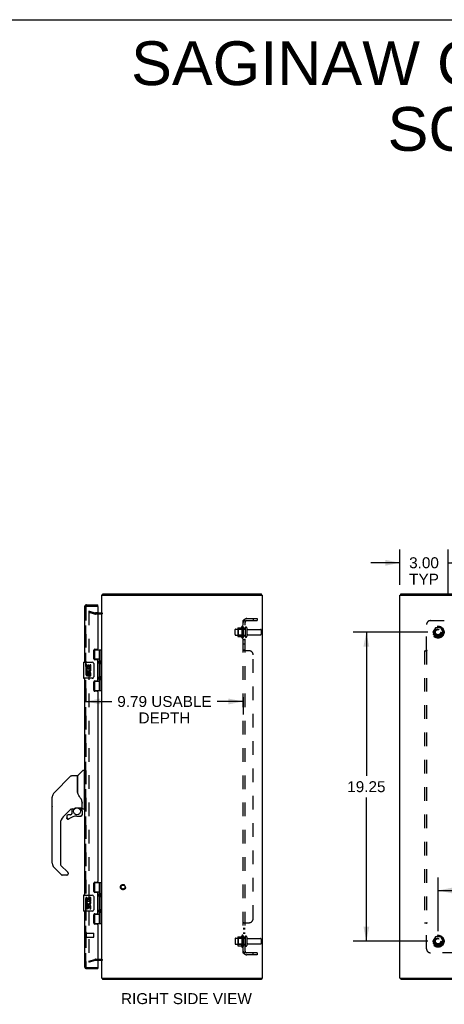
# Model space of a CAD drawing. Header units: inches. Extents: x 0 to 155, y 0 to 100.
# Tile 20 of 21: x 77 to 104, y 39 to 100. Entities that reach past the tile are written whole.
import ezdxf

# ---------------------------------------------------------------- set-up
doc = ezdxf.new("R2010")
doc.units = ezdxf.units.IN
doc.header["$LTSCALE"] = 8.5
doc.header["$MEASUREMENT"] = 0
doc.linetypes.add('HIDDEN', pattern=[0.2, 0.1, -0.1])
doc.layers.get('0').update_dxf_attribs({"linetype": 'CONTINUOUS'})
for name, color, linetype in [('DEFAULT_2', 8, 'HIDDEN'), ('DIMENSIONS', 7, 'CONTINUOUS'), ('DOOR_ASSEMBLY_LEFT', 7, 'CONTINUOUS'), ('DOOR_ASSEMBLY_RIGHT', 7, 'CONTINUOUS'), ('SUBPANEL', 7, 'CONTINUOUS')]:
    doc.layers.add(name, color=color, linetype=linetype)
doc.styles.get("Standard").update_dxf_attribs({"font": 'arial.ttf'})
doc.dimstyles.new('DIMSTYLE_1', dxfattribs={"dimtxt": 0.681818, "dimasz": 0.909091, "dimexe": 0.09, "dimexo": 0.07, "dimgap": 0.0375, "dimtad": 0, "dimtih": 1, "dimtoh": 1, "dimzin": 4, "dimdsep": 46, "dimtxsty": 'Standard', "dimblk": '_FILLED', "dimblk1": '_FILLED', "dimblk2": '_FILLED', "dimcen": 0.09, "dimadec": 3, "dimazin": 1, "dimtfac": 1, "dimtdec": 3, "dimtofl": 0, "dimtmove": 0, "dimatfit": 3, "dimldrblk": '_FILLED', "dimfxl": 0, "dimtolj": 1, "dimtzin": 4, "dimarcsym": 0})

# ---------------------------------------------------------------- blocks, each defined once
blk = doc.blocks.new('_FILLED')
at = {"color": 0, "linetype": 'ByBlock'}
blk.add_solid([(0, 0), (-1, 0.2), (-1, -0.2)], dxfattribs=at)
blk = doc.blocks.new('*D2')
at = {"layer": 'DIMENSIONS', "color": 2, "linetype": 'Continuous'}
for p, q in [((100.953, 64.799), (100.953, 67.001)), ((103.953, 64.124), (103.953, 67.001)), ((100.953, 66.183), (99.134, 66.183)), ((103.953, 66.183), (105.771, 66.183))]:
    blk.add_line(p, q, dxfattribs=at)
at = {"layer": 'DIMENSIONS', "color": 2, "linetype": 'Continuous', "xscale": 0.9090909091, "yscale": 0.9090909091, "zscale": 0.9090909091}
blk.add_blockref('_FILLED', (100.953, 66.183), dxfattribs=at)
at = {"layer": 'DIMENSIONS', "color": 2, "linetype": 'Continuous', "xscale": 0.9090909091, "yscale": 0.9090909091, "zscale": 0.9090909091, "rotation": 180}
blk.add_blockref('_FILLED', (103.953, 66.183), dxfattribs=at)
at = {"layer": 'DIMENSIONS', "color": 2, "linetype": 'Continuous', "insert": (102.453, 66.524), "char_height": 0.6818, "width": 1.85282, "attachment_point": 2, "line_spacing_factor": 0.9}
blk.add_mtext('3.00\\PTYP', dxfattribs=at)
blk = doc.blocks.new('*D4')
at = {"layer": 'DIMENSIONS', "color": 2, "linetype": 'Continuous'}
for p, q in [((102.691, 61.863), (98.044, 61.863)), ((98.862, 61.863), (98.862, 52.92)), ((98.862, 42.613), (98.862, 51.556)), ((102.691, 42.613), (98.044, 42.613))]:
    blk.add_line(p, q, dxfattribs=at)
at = {"layer": 'DIMENSIONS', "color": 2, "linetype": 'Continuous', "xscale": 0.9090909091, "yscale": 0.9090909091, "zscale": 0.9090909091}
for p, rotation in [((98.862, 61.863), 90), ((98.862, 42.613), 270)]:
    blk.add_blockref('_FILLED', p, dxfattribs=dict(at, rotation=rotation))
at = {"layer": 'DIMENSIONS', "color": 2, "linetype": 'Continuous', "insert": (98.862, 52.579), "char_height": 0.6818, "width": 2.38256, "attachment_point": 2, "line_spacing_factor": 0.9}
blk.add_mtext('19.25', dxfattribs=at)
blk = doc.blocks.new('*D5')
at = {"layer": 'DIMENSIONS', "color": 2, "linetype": 'Continuous'}
for p, q in [((103.328, 43.249), (103.328, 46.592)), ((146.578, 43.249), (146.578, 46.592)), ((103.328, 45.774), (123.42, 45.774)), ((146.578, 45.774), (126.485, 45.774))]:
    blk.add_line(p, q, dxfattribs=at)
at = {"layer": 'DIMENSIONS', "color": 2, "linetype": 'Continuous', "xscale": 0.9090909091, "yscale": 0.9090909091, "zscale": 0.9090909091, "rotation": 180}
blk.add_blockref('_FILLED', (103.328, 45.774), dxfattribs=at)
at = {"layer": 'DIMENSIONS', "color": 2, "linetype": 'Continuous', "xscale": 0.9090909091, "yscale": 0.9090909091, "zscale": 0.9090909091}
blk.add_blockref('_FILLED', (146.578, 45.774), dxfattribs=at)
at = {"layer": 'DIMENSIONS', "color": 2, "linetype": 'Continuous', "insert": (124.953, 46.115), "char_height": 0.6818, "width": 2.38256, "attachment_point": 2, "line_spacing_factor": 0.9}
blk.add_mtext('43.25', dxfattribs=at)
blk = doc.blocks.new('*D12')
at = {"layer": 'DIMENSIONS', "color": 2, "linetype": 'Continuous'}
for p, q in [((91.185, 57.814), (91.185, 56.726)), ((81.392, 57.544), (83.014, 57.544)), ((91.185, 57.544), (89.563, 57.544))]:
    blk.add_line(p, q, dxfattribs=at)
at = {"layer": 'DIMENSIONS', "color": 2, "linetype": 'Continuous', "xscale": 0.9090909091, "yscale": 0.9090909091, "zscale": 0.9090909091, "rotation": 180}
blk.add_blockref('_FILLED', (81.392, 57.544), dxfattribs=at)
at = {"layer": 'DIMENSIONS', "color": 2, "linetype": 'Continuous', "xscale": 0.9090909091, "yscale": 0.9090909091, "zscale": 0.9090909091}
blk.add_blockref('_FILLED', (91.185, 57.544), dxfattribs=at)
at = {"layer": 'DIMENSIONS', "color": 2, "linetype": 'Continuous', "insert": (86.289, 57.885), "char_height": 0.68182, "width": 5.86769, "attachment_point": 2, "line_spacing_factor": 0.9}
blk.add_mtext('9.79 USABLE\\PDEPTH', dxfattribs=at)

msp = doc.modelspace()

# ---------------------------------------------------------------- linework, layer by layer
at = {"color": 7, "linetype": 'Continuous'}
for p, q in [((0, 100), (154.545, 100)), ((82.448, 64.163), (82.448, 64.238)), ((92.322, 64.163), (92.322, 64.238)), ((101.016, 64.163), (101.016, 64.238)), ((82.423, 40.269), (82.448, 40.296)), ((82.448, 40.313), (82.448, 40.238)), ((92.322, 40.313), (92.322, 40.238)), ((101.016, 40.313), (101.016, 40.238))]:
    msp.add_line(p, q, dxfattribs=at)
at = {"color": 3, "linetype": 'Continuous'}
for p, q in [((82.385, 40.313), (82.385, 64.163)), ((82.385, 64.163), (92.385, 64.163)), ((82.448, 64.238), (92.322, 64.238)), ((92.385, 40.313), (92.385, 64.163)), ((100.953, 40.313), (100.953, 64.163)), ((100.953, 64.163), (148.953, 64.163)), ((101.016, 64.238), (148.89, 64.238)), ((82.142, 63.063), (82.343, 63.063)), ((82.343, 41.413), (82.142, 41.413)), ((82.385, 40.313), (92.385, 40.313)), ((92.322, 40.238), (82.448, 40.238)), ((100.953, 40.313), (148.953, 40.313)), ((148.89, 40.238), (101.016, 40.238))]:
    msp.add_line(p, q, dxfattribs=at)
for points in [[(82.423, 64.207), (82.425, 64.209), (82.426, 64.211), (82.428, 64.213), (82.43, 64.215), (82.431, 64.218), (82.432, 64.221), (82.434, 64.223), (82.435, 64.226), (82.436, 64.228), (82.438, 64.23), (82.439, 64.232), (82.44, 64.234), (82.442, 64.235), (82.443, 64.236), (82.445, 64.237), (82.446, 64.237), (82.447, 64.238), (82.448, 64.238)], [(82.423, 40.269), (82.425, 40.267), (82.426, 40.265), (82.428, 40.262), (82.43, 40.26), (82.431, 40.257), (82.432, 40.255), (82.434, 40.252), (82.435, 40.25), (82.436, 40.248), (82.438, 40.246), (82.439, 40.244), (82.44, 40.242), (82.442, 40.24), (82.443, 40.239), (82.445, 40.239), (82.446, 40.238), (82.447, 40.238), (82.448, 40.238)]]:
    msp.add_lwpolyline(points, dxfattribs=at)
for centre, radius, start, end in [((82.502, 64.121), 0.117, 132.55692, 158.9491), ((82.343, 63.105), 0.042, 270, 360), ((82.343, 41.371), 0.042, 0, 90), ((82.502, 40.355), 0.117, 201.0509, 227.44308)]:
    msp.add_arc(centre, radius, start, end, dxfattribs=at)
at = {"layer": 'DEFAULT_2', "color": 8, "linetype": 'HIDDEN'}
for p, q in [((81.592, 63.167), (81.573, 63.095)), ((81.592, 63.167), (81.978, 63.064)), ((81.573, 63.146), (81.573, 41.329)), ((81.959, 62.991), (81.573, 63.095)), ((82.343, 62.988), (81.983, 62.988)), ((82.142, 63.063), (81.985, 63.063)), ((90.685, 61.705), (90.685, 62.02)), ((90.715, 62.05), (91.31, 62.05)), ((90.849, 62.118), (90.849, 61.607)), ((90.869, 62.046), (90.849, 62.066)), ((90.86, 62.14), (91.087, 62.14)), ((90.869, 62.046), (90.869, 61.679)), ((91.165, 62.046), (90.869, 62.046)), ((91.115, 62.219), (91.115, 61.507)), ((91.165, 62.046), (91.185, 62.066)), ((91.165, 62.046), (91.165, 61.679)), ((91.185, 62.197), (91.185, 61.529)), ((91.31, 62.12), (91.31, 61.605)), ((91.42, 62.12), (91.42, 61.605)), ((91.483, 62.028), (92.28, 62.028)), ((92.31, 61.998), (92.31, 61.728)), ((103.164, 62.135), (103.01, 61.868)), ((103.482, 62.14), (103.173, 62.14)), ((103.645, 61.868), (103.491, 62.135)), ((90.715, 61.675), (91.31, 61.675)), ((90.869, 61.679), (90.849, 61.659)), ((90.86, 61.585), (91.087, 61.585)), ((91.165, 61.679), (90.869, 61.679)), ((91.165, 61.679), (91.185, 61.659)), ((91.483, 61.698), (92.28, 61.698)), ((103.01, 61.858), (103.164, 61.59)), ((103.482, 61.585), (103.173, 61.585)), ((103.491, 61.59), (103.645, 61.858)), ((91.115, 42.969), (91.115, 42.257)), ((91.185, 42.947), (91.185, 42.279)), ((90.685, 42.77), (90.685, 42.455)), ((90.715, 42.8), (91.31, 42.8)), ((90.715, 42.425), (91.31, 42.425)), ((90.849, 42.868), (90.849, 42.357)), ((90.869, 42.796), (90.849, 42.816)), ((90.869, 42.429), (90.849, 42.409)), ((90.86, 42.89), (91.087, 42.89)), ((90.86, 42.335), (91.087, 42.335)), ((91.165, 42.796), (90.869, 42.796)), ((90.869, 42.796), (90.869, 42.429)), ((91.165, 42.429), (90.869, 42.429)), ((91.165, 42.796), (91.185, 42.816)), ((91.165, 42.796), (91.165, 42.429)), ((91.165, 42.429), (91.185, 42.409)), ((91.31, 42.87), (91.31, 42.355)), ((91.42, 42.87), (91.42, 42.355)), ((91.483, 42.778), (92.28, 42.778)), ((91.483, 42.448), (92.28, 42.448)), ((92.31, 42.748), (92.31, 42.478)), ((103.164, 42.885), (103.01, 42.618)), ((103.01, 42.608), (103.164, 42.34)), ((103.482, 42.89), (103.173, 42.89)), ((103.482, 42.335), (103.173, 42.335)), ((103.645, 42.618), (103.491, 42.885)), ((103.491, 42.34), (103.645, 42.608)), ((81.573, 41.381), (81.959, 41.484)), ((81.573, 41.381), (81.592, 41.308)), ((81.573, 41.329), (81.573, 41.327)), ((81.978, 41.412), (81.592, 41.308)), ((81.983, 41.488), (82.343, 41.488)), ((82.142, 41.413), (81.985, 41.413)), ((82.448, 40.296), (82.474, 40.324))]:
    msp.add_line(p, q, dxfattribs=at)
for points in [[(81.587, 63.161), (81.586, 63.161), (81.584, 63.161), (81.583, 63.161), (81.581, 63.16), (81.58, 63.159), (81.578, 63.158), (81.577, 63.157), (81.576, 63.156), (81.575, 63.155), (81.574, 63.153), (81.573, 63.151), (81.573, 63.15), (81.573, 63.148), (81.573, 63.146)], [(81.591, 63.161), (81.589, 63.161), (81.587, 63.161), (81.587, 63.161)], [(81.573, 41.327), (81.573, 41.326), (81.573, 41.324), (81.574, 41.322), (81.575, 41.321)], [(81.587, 41.314), (81.586, 41.314), (81.584, 41.314), (81.583, 41.315), (81.581, 41.315), (81.58, 41.316), (81.578, 41.317), (81.577, 41.318), (81.576, 41.32), (81.575, 41.321)], [(81.591, 41.314), (81.589, 41.314), (81.587, 41.314), (81.587, 41.314)]]:
    msp.add_lwpolyline(points, dxfattribs=at)
for centre, radius in [((103.328, 61.863), 0.372), ((103.328, 61.863), 0.356), ((103.328, 61.863), 0.312), ((103.328, 61.863), 0.204), ((103.328, 61.863), 0.188), ((103.328, 61.863), 0.183), ((103.328, 61.863), 0.165), ((83.71, 45.988), 0.164), ((83.71, 45.988), 0.124), ((103.328, 42.613), 0.372), ((103.328, 42.613), 0.356), ((103.328, 42.613), 0.312), ((103.328, 42.613), 0.204), ((103.328, 42.613), 0.188), ((103.328, 42.613), 0.183), ((103.328, 42.613), 0.165)]:
    msp.add_circle(centre, radius, dxfattribs=at)
for centre, radius, start, end in [((81.985, 63.088), 0.1, 255, 270), ((81.985, 63.088), 0.025, 255, 270), ((82.343, 63.105), 0.117, 270, 326.90018), ((90.715, 62.02), 0.03, 90, 180), ((90.99, 62.118), 0.141, 174.79195, 180), ((90.86, 62.13), 0.01, 90, 174.80617), ((91.069, 62.15), 0.01, 270, 336.03207), ((91.715, 61.863), 0.698, 149.33687, 156.03207), ((91.147, 62.197), 0.0384, 0, 145.55034), ((91.365, 62.12), 0.055, 0, 180), ((91.483, 62.09), 0.0625, 180, 270), ((92.28, 61.998), 0.03, 0, 90), ((103.173, 62.13), 0.01, 90.01235, 149.98915), ((103.482, 62.13), 0.01, 30.01204, 89.98872), ((90.715, 61.705), 0.03, 180, 270), ((90.99, 61.607), 0.141, 180, 185.20805), ((90.86, 61.595), 0.01, 185.19383, 270), ((91.069, 61.575), 0.01, 23.96793, 90), ((91.715, 61.863), 0.698, 203.96793, 210.66313), ((91.147, 61.529), 0.0384, 214.44966, 360), ((91.365, 61.605), 0.055, 180, 360), ((91.483, 61.635), 0.0625, 90, 180), ((92.28, 61.728), 0.03, 270, 360), ((103.019, 61.863), 0.01, 150.01268, 209.98829), ((103.173, 61.595), 0.01, 210.01204, 269.98872), ((103.482, 61.595), 0.01, 270.01235, 329.98915), ((103.636, 61.863), 0.01, 330.01268, 29.98829), ((91.715, 42.613), 0.698, 149.33687, 156.03207), ((91.147, 42.947), 0.0384, 0, 145.55034), ((91.365, 42.87), 0.055, 0, 180), ((90.715, 42.77), 0.03, 90, 180), ((90.715, 42.455), 0.03, 180, 270), ((90.99, 42.868), 0.141, 174.79195, 180), ((90.99, 42.357), 0.141, 180, 185.20805), ((90.86, 42.88), 0.01, 90, 174.80617), ((90.86, 42.345), 0.01, 185.19383, 270), ((91.069, 42.9), 0.01, 270, 336.03207), ((91.069, 42.325), 0.01, 23.96793, 90), ((91.715, 42.613), 0.698, 203.96793, 210.66313), ((91.365, 42.355), 0.055, 180, 360), ((91.483, 42.84), 0.0625, 180, 270), ((91.483, 42.385), 0.0625, 90, 180), ((92.28, 42.748), 0.03, 0, 90), ((92.28, 42.478), 0.03, 270, 360), ((103.019, 42.613), 0.01, 150.01268, 209.98829), ((103.173, 42.88), 0.01, 90.01235, 149.98915), ((103.173, 42.345), 0.01, 210.01204, 269.98872), ((103.482, 42.88), 0.01, 30.01204, 89.98872), ((103.482, 42.345), 0.01, 270.01235, 329.98915), ((103.636, 42.613), 0.01, 330.01268, 29.98829), ((91.147, 42.279), 0.0384, 214.44966, 360), ((81.985, 41.388), 0.1, 90, 105), ((81.985, 41.388), 0.025, 90, 105), ((82.343, 41.371), 0.117, 33.09982, 90)]:
    msp.add_arc(centre, radius, start, end, dxfattribs=at)
at = {"layer": 'DOOR_ASSEMBLY_LEFT', "color": 8, "linetype": 'HIDDEN'}
for p, q in [((81.392, 41.03), (81.392, 63.446)), ((81.434, 63.488), (82.122, 63.488)), ((81.434, 40.988), (82.122, 40.988))]:
    msp.add_line(p, q, dxfattribs=at)
for centre, start, end in [((81.434, 63.446), 90, 180), ((81.434, 41.03), 180, 270)]:
    msp.add_arc(centre, 0.042, start, end, dxfattribs=at)
at = {"layer": 'DOOR_ASSEMBLY_RIGHT', "color": 3, "linetype": 'Continuous'}
for p, q in [((81.317, 63.446), (81.317, 59.988)), ((81.434, 63.563), (82.142, 63.563)), ((82.142, 63.468), (82.142, 60.829)), ((81.892, 60.208), (81.892, 60.735)), ((81.955, 60.798), (82.111, 60.798)), ((82.111, 60.145), (81.955, 60.145)), ((82.142, 58.861), (82.142, 60.114)), ((81.317, 58.988), (81.317, 45.488)), ((81.892, 58.24), (81.892, 58.767)), ((81.955, 58.83), (82.111, 58.83)), ((82.111, 58.177), (81.955, 58.177)), ((82.142, 58.146), (82.142, 46.329)), ((81.892, 45.708), (81.892, 46.235)), ((81.955, 46.298), (82.111, 46.298)), ((82.111, 45.645), (81.955, 45.645)), ((82.142, 44.361), (82.142, 45.614)), ((81.317, 44.488), (81.317, 41.03)), ((81.892, 43.74), (81.892, 44.267)), ((81.955, 44.33), (82.111, 44.33)), ((82.111, 43.677), (81.955, 43.677)), ((82.142, 43.646), (82.142, 41.008)), ((81.434, 40.913), (82.142, 40.913))]:
    msp.add_line(p, q, dxfattribs=at)
at = {"layer": 'DOOR_ASSEMBLY_RIGHT', "color": 8, "linetype": 'HIDDEN'}
for p, q in [((81.392, 63.446), (81.392, 41.03)), ((81.434, 63.488), (82.122, 63.488)), ((81.435, 42.846), (81.435, 43.13)), ((81.435, 43.112), (81.882, 43.112)), ((81.892, 42.874), (81.892, 43.102)), ((81.435, 42.864), (81.882, 42.864)), ((81.434, 40.988), (82.122, 40.988))]:
    msp.add_line(p, q, dxfattribs=at)
at = {"layer": 'DOOR_ASSEMBLY_RIGHT', "color": 7, "linetype": 'Continuous'}
for p, q in [((82.142, 63.488), (82.122, 63.488)), ((82.142, 63.488), (82.142, 63.563)), ((81.901, 60.767), (82.385, 60.767)), ((81.927, 60.767), (81.927, 60.177)), ((82.247, 60.08), (82.247, 60.767)), ((82.346, 58.208), (82.346, 60.767)), ((82.247, 60.177), (81.901, 60.177)), ((81.907, 60.168), (81.958, 60.168)), ((81.958, 60.145), (81.958, 60.168)), ((81.257, 59.973), (81.257, 59.003)), ((81.272, 59.988), (81.782, 59.988)), ((81.395, 59.834), (81.395, 59.603)), ((81.455, 59.834), (81.395, 59.834)), ((81.395, 59.603), (81.654, 59.603)), ((81.395, 59.556), (81.395, 59.503)), ((81.463, 59.567), (81.405, 59.592)), ((81.455, 59.834), (81.455, 59.666)), ((81.518, 59.666), (81.455, 59.666)), ((81.518, 59.802), (81.518, 59.666)), ((81.579, 59.802), (81.518, 59.802)), ((81.579, 59.666), (81.579, 59.802)), ((81.644, 59.666), (81.579, 59.666)), ((81.654, 59.603), (81.627, 59.584)), ((81.644, 59.834), (81.644, 59.666)), ((81.707, 59.834), (81.644, 59.834)), ((81.689, 59.603), (81.707, 59.603)), ((81.707, 59.603), (81.707, 59.834)), ((81.882, 59.888), (81.882, 59.088)), ((82.231, 60.05), (82.231, 59.98)), ((82.231, 59.98), (82.231, 59.91)), ((82.247, 59.096), (82.247, 59.88)), ((81.782, 58.988), (81.272, 58.988)), ((81.395, 59.373), (81.395, 59.216)), ((81.455, 59.373), (81.395, 59.373)), ((81.455, 59.373), (81.455, 59.236)), ((81.518, 59.278), (81.518, 59.236)), ((81.579, 59.216), (81.579, 59.285)), ((81.644, 59.278), (81.644, 59.142)), ((81.644, 59.142), (81.707, 59.142)), ((81.707, 59.142), (81.707, 59.278)), ((82.231, 59.066), (82.231, 58.996)), ((82.231, 58.996), (82.231, 58.926)), ((82.247, 58.208), (82.247, 58.896)), ((81.901, 58.799), (82.247, 58.799)), ((81.958, 58.808), (81.907, 58.808)), ((81.927, 58.799), (81.927, 58.208)), ((81.958, 58.808), (81.958, 58.83)), ((82.385, 58.208), (81.901, 58.208)), ((80.46, 52.904), (79.417, 51.861)), ((80.515, 52.927), (80.868, 52.927)), ((80.876, 51.875), (80.876, 52.919)), ((80.884, 51.863), (80.884, 52.914)), ((80.893, 52.935), (81.188, 53.23)), ((81.27, 53.242), (81.215, 53.242)), ((81.278, 53.234), (81.278, 50.868)), ((81.278, 53.183), (81.317, 53.183)), ((79.416, 51.86), (79.722, 52.166)), ((79.722, 52.166), (79.722, 52.166)), ((79.294, 51), (79.294, 51.586)), ((79.301, 47.48), (79.301, 51.583)), ((79.35, 51.771), (79.35, 51.771)), ((80.896, 51.83), (80.877, 51.883)), ((80.833, 50.931), (80.837, 50.931)), ((80.837, 50.931), (81.132, 50.931)), ((81.033, 50.931), (81.098, 50.866)), ((81.152, 51.306), (81.151, 51.33)), ((81.152, 51.306), (81.152, 50.951)), ((81.152, 51.261), (81.152, 51.26)), ((81.16, 51.306), (81.16, 51.308)), ((81.16, 51.303), (81.16, 51.306)), ((81.16, 51.3), (81.16, 51.303)), ((81.16, 50.899), (81.16, 51.3)), ((81.278, 50.919), (81.317, 50.919)), ((80.481, 50.859), (79.986, 50.363)), ((80.211, 50.41), (80.211, 50.291)), ((80.222, 50.291), (80.213, 50.291)), ((80.442, 50.489), (80.29, 50.489)), ((80.522, 50.564), (80.451, 50.493)), ((80.526, 50.856), (80.526, 50.573)), ((80.564, 50.86), (80.64, 50.86)), ((80.841, 50.41), (81.077, 50.41)), ((81.093, 50.861), (81.09, 50.858)), ((81.145, 50.727), (81.154, 50.727)), ((81.154, 50.489), (81.145, 50.489)), ((81.156, 50.727), (81.156, 50.489)), ((81.199, 50.86), (81.27, 50.86)), ((79.813, 49.946), (79.813, 47.394)), ((79.836, 47.338), (80.268, 46.907)), ((79.869, 46.749), (79.417, 47.201)), ((80.207, 46.726), (79.925, 46.726)), ((80.286, 46.865), (80.286, 46.805)), ((81.901, 46.267), (82.385, 46.267)), ((81.927, 46.267), (81.927, 45.677)), ((82.247, 45.58), (82.247, 46.267)), ((82.346, 43.708), (82.346, 46.267)), ((81.257, 45.473), (81.257, 44.503)), ((81.272, 45.488), (81.782, 45.488)), ((81.882, 45.388), (81.882, 44.588)), ((82.247, 45.677), (81.901, 45.677)), ((81.907, 45.668), (81.958, 45.668)), ((81.958, 45.645), (81.958, 45.668)), ((82.231, 45.55), (82.231, 45.48)), ((82.231, 45.48), (82.231, 45.41)), ((82.247, 44.596), (82.247, 45.38)), ((81.455, 45.334), (81.395, 45.334)), ((81.395, 45.334), (81.395, 45.103)), ((81.395, 45.103), (81.654, 45.103)), ((81.395, 45.056), (81.395, 45.003)), ((81.455, 44.873), (81.395, 44.873)), ((81.395, 44.873), (81.395, 44.716)), ((81.463, 45.067), (81.405, 45.092)), ((81.455, 45.334), (81.455, 45.166)), ((81.518, 45.166), (81.455, 45.166)), ((81.455, 44.873), (81.455, 44.736)), ((81.579, 45.302), (81.518, 45.302)), ((81.518, 45.302), (81.518, 45.166)), ((81.518, 44.778), (81.518, 44.736)), ((81.579, 45.166), (81.579, 45.302)), ((81.644, 45.166), (81.579, 45.166)), ((81.579, 44.716), (81.579, 44.785)), ((81.654, 45.103), (81.627, 45.084)), ((81.707, 45.334), (81.644, 45.334)), ((81.644, 45.334), (81.644, 45.166)), ((81.644, 44.778), (81.644, 44.642)), ((81.689, 45.103), (81.707, 45.103)), ((81.707, 45.103), (81.707, 45.334)), ((81.707, 44.642), (81.707, 44.778)), ((81.782, 44.488), (81.272, 44.488)), ((81.644, 44.642), (81.707, 44.642)), ((81.901, 44.299), (82.247, 44.299)), ((81.958, 44.308), (81.907, 44.308)), ((81.927, 44.299), (81.927, 43.708)), ((81.958, 44.308), (81.958, 44.33)), ((82.231, 44.566), (82.231, 44.496)), ((82.231, 44.496), (82.231, 44.426)), ((82.247, 43.708), (82.247, 44.396)), ((82.385, 43.708), (81.901, 43.708)), ((82.122, 40.988), (82.142, 40.988)), ((82.142, 40.988), (82.142, 40.913))]:
    msp.add_line(p, q, dxfattribs=at)
for points in [[(82.247, 59.836), (82.246, 59.844), (82.244, 59.854), (82.241, 59.864), (82.237, 59.875), (82.233, 59.887), (82.228, 59.899), (82.223, 59.91), (82.219, 59.922), (82.214, 59.934), (82.21, 59.945), (82.207, 59.957), (82.206, 59.968), (82.205, 59.98), (82.206, 59.991), (82.207, 60.003), (82.21, 60.014), (82.214, 60.026), (82.219, 60.037), (82.223, 60.049), (82.228, 60.061), (82.233, 60.072), (82.237, 60.084), (82.241, 60.095), (82.244, 60.106), (82.246, 60.115), (82.247, 60.124)], [(81.875, 59.924), (81.877, 59.918), (81.879, 59.912), (81.88, 59.906), (81.881, 59.9), (81.882, 59.894), (81.882, 59.888)], [(81.882, 59.088), (81.882, 59.081), (81.881, 59.075), (81.88, 59.069), (81.879, 59.063), (81.877, 59.057), (81.875, 59.052)], [(82.247, 58.852), (82.246, 58.86), (82.244, 58.87), (82.241, 58.88), (82.237, 58.891), (82.233, 58.903), (82.228, 58.915), (82.223, 58.926), (82.219, 58.938), (82.214, 58.95), (82.21, 58.961), (82.207, 58.973), (82.206, 58.984), (82.205, 58.996), (82.206, 59.007), (82.207, 59.019), (82.21, 59.03), (82.214, 59.042), (82.219, 59.053), (82.223, 59.065), (82.228, 59.077), (82.233, 59.088), (82.237, 59.1), (82.241, 59.111), (82.244, 59.122), (82.246, 59.131), (82.247, 59.14)], [(80.46, 52.904), (80.467, 52.91), (80.476, 52.916), (80.485, 52.921), (80.495, 52.924), (80.505, 52.926), (80.515, 52.927)], [(79.416, 51.86), (79.395, 51.838), (79.37, 51.804), (79.348, 51.768), (79.33, 51.73), (79.317, 51.69), (79.309, 51.66)], [(79.328, 51.723), (79.316, 51.69), (79.315, 51.685)], [(80.876, 52.044), (80.876, 52.045), (80.877, 52.046), (80.878, 52.048), (80.88, 52.049), (80.883, 52.051), (80.884, 52.051)], [(81.099, 51.477), (81.048, 51.55), (80.999, 51.627), (80.959, 51.698), (80.924, 51.765), (80.896, 51.83)], [(80.675, 50.877), (80.68, 50.88), (80.685, 50.883), (80.69, 50.887), (80.697, 50.891), (80.703, 50.894), (80.711, 50.898), (80.719, 50.903), (80.727, 50.907), (80.736, 50.911), (80.746, 50.915), (80.757, 50.918), (80.768, 50.922), (80.78, 50.925), (80.792, 50.927), (80.806, 50.929), (80.819, 50.931), (80.833, 50.931)], [(81.151, 51.33), (81.146, 51.364), (81.137, 51.399), (81.125, 51.431), (81.11, 51.46), (81.099, 51.477)], [(81.152, 51.26), (81.153, 51.256), (81.154, 51.253), (81.155, 51.249)], [(81.155, 51.249), (81.157, 51.243), (81.158, 51.236), (81.159, 51.23), (81.159, 51.223), (81.16, 51.216), (81.16, 51.21)], [(80.29, 50.214), (80.281, 50.215), (80.273, 50.216), (80.264, 50.219), (80.256, 50.222), (80.249, 50.226), (80.242, 50.231), (80.235, 50.237), (80.23, 50.243), (80.225, 50.25), (80.22, 50.258), (80.217, 50.266), (80.215, 50.274), (80.213, 50.282), (80.213, 50.291)], [(80.222, 50.291), (80.222, 50.283), (80.223, 50.276), (80.226, 50.268), (80.228, 50.261), (80.232, 50.255), (80.237, 50.248), (80.242, 50.243), (80.248, 50.238), (80.254, 50.233), (80.261, 50.23), (80.268, 50.227), (80.275, 50.225), (80.283, 50.224), (80.29, 50.223), (80.298, 50.224), (80.305, 50.225), (80.313, 50.227), (80.32, 50.23), (80.326, 50.234), (80.333, 50.239)], [(80.641, 50.86), (80.646, 50.86), (80.649, 50.862), (80.652, 50.863), (80.655, 50.864), (80.658, 50.866), (80.661, 50.867), (80.664, 50.869), (80.667, 50.872), (80.675, 50.877)], [(81.154, 50.489), (81.153, 50.481), (81.152, 50.472), (81.149, 50.464), (81.146, 50.456), (81.142, 50.448), (81.137, 50.441), (81.131, 50.435), (81.125, 50.429), (81.118, 50.424), (81.11, 50.42), (81.102, 50.417), (81.094, 50.415), (81.086, 50.413), (81.077, 50.413)], [(81.077, 50.421), (81.085, 50.422), (81.092, 50.423), (81.099, 50.425), (81.106, 50.428), (81.113, 50.432), (81.119, 50.436), (81.125, 50.441), (81.13, 50.447), (81.134, 50.453), (81.138, 50.46), (81.141, 50.467), (81.143, 50.474), (81.144, 50.481), (81.145, 50.489)], [(81.077, 50.421), (81.077, 50.42), (81.077, 50.417)], [(81.077, 50.417), (81.077, 50.415), (81.077, 50.414), (81.077, 50.413), (81.077, 50.413), (81.077, 50.413)], [(81.145, 50.727), (81.144, 50.741), (81.142, 50.756), (81.139, 50.77), (81.135, 50.784), (81.13, 50.798), (81.124, 50.811), (81.117, 50.824), (81.109, 50.836), (81.1, 50.847), (81.09, 50.858)], [(81.097, 50.864), (81.096, 50.864), (81.096, 50.864), (81.095, 50.863), (81.095, 50.863), (81.093, 50.861)], [(81.097, 50.864), (81.107, 50.853), (81.116, 50.841), (81.125, 50.828), (81.132, 50.815), (81.139, 50.801), (81.144, 50.787), (81.148, 50.772), (81.151, 50.757), (81.153, 50.742), (81.154, 50.727)], [(80.338, 50.232), (80.331, 50.227), (80.324, 50.222), (80.316, 50.219), (80.307, 50.216), (80.298, 50.215), (80.29, 50.214)], [(80.273, 46.902), (80.272, 46.903), (80.271, 46.903), (80.27, 46.904), (80.269, 46.905), (80.269, 46.906), (80.268, 46.907)], [(81.875, 45.424), (81.877, 45.418), (81.879, 45.412), (81.88, 45.406), (81.881, 45.4), (81.882, 45.394), (81.882, 45.388)], [(82.247, 45.336), (82.246, 45.344), (82.244, 45.354), (82.241, 45.364), (82.237, 45.375), (82.233, 45.387), (82.228, 45.399), (82.223, 45.41), (82.219, 45.422), (82.214, 45.434), (82.21, 45.445), (82.207, 45.457), (82.206, 45.468), (82.205, 45.48), (82.206, 45.491), (82.207, 45.503), (82.21, 45.514), (82.214, 45.526), (82.219, 45.537), (82.223, 45.549), (82.228, 45.561), (82.233, 45.572), (82.237, 45.584), (82.241, 45.595), (82.244, 45.606), (82.246, 45.615), (82.247, 45.624)], [(81.882, 44.588), (81.882, 44.581), (81.881, 44.575), (81.88, 44.569), (81.879, 44.563), (81.877, 44.557), (81.875, 44.552)], [(82.247, 44.352), (82.246, 44.36), (82.244, 44.37), (82.241, 44.38), (82.237, 44.391), (82.233, 44.403), (82.228, 44.415), (82.223, 44.426), (82.219, 44.438), (82.214, 44.45), (82.21, 44.461), (82.207, 44.473), (82.206, 44.484), (82.205, 44.496), (82.206, 44.507), (82.207, 44.519), (82.21, 44.53), (82.214, 44.542), (82.219, 44.553), (82.223, 44.565), (82.228, 44.577), (82.233, 44.588), (82.237, 44.6), (82.241, 44.611), (82.244, 44.622), (82.246, 44.631), (82.247, 44.64)]]:
    msp.add_lwpolyline(points, dxfattribs=at)
msp.add_circle((80.841, 50.706), 0.217, dxfattribs=at)
at = {"layer": 'DOOR_ASSEMBLY_RIGHT', "color": 3, "linetype": 'Continuous'}
for centre, radius, start, end in [((81.434, 63.446), 0.117, 90, 180), ((82.122, 63.468), 0.02, 0, 90), ((81.955, 60.735), 0.063, 90, 180), ((82.111, 60.829), 0.031, 270, 360), ((81.955, 60.208), 0.063, 180, 270), ((82.111, 60.114), 0.031, 0, 90), ((82.111, 58.861), 0.031, 270, 360), ((81.955, 58.767), 0.063, 90, 180), ((81.955, 58.24), 0.063, 180, 270), ((82.111, 58.146), 0.031, 0, 90), ((81.955, 46.235), 0.063, 90, 180), ((82.111, 46.329), 0.031, 270, 360), ((81.955, 45.708), 0.063, 180, 270), ((82.111, 45.614), 0.031, 0, 90), ((81.955, 44.267), 0.063, 90, 180), ((82.111, 44.361), 0.031, 270, 360), ((81.955, 43.74), 0.063, 180, 270), ((82.111, 43.646), 0.031, 0, 90), ((81.434, 41.03), 0.117, 180, 270), ((82.122, 41.008), 0.02, 270, 360)]:
    msp.add_arc(centre, radius, start, end, dxfattribs=at)
at = {"layer": 'DOOR_ASSEMBLY_RIGHT', "color": 8, "linetype": 'HIDDEN'}
for centre, radius, start, end in [((81.434, 63.446), 0.042, 90, 180), ((81.414, 43.13), 0.0215, 360, 180), ((81.882, 43.102), 0.01, 360, 90), ((81.414, 42.846), 0.0215, 180, 0), ((81.882, 42.874), 0.01, 270, 0), ((81.434, 41.03), 0.042, 180, 270)]:
    msp.add_arc(centre, radius, start, end, dxfattribs=at)
at = {"layer": 'DOOR_ASSEMBLY_RIGHT', "color": 7, "linetype": 'Continuous'}
for centre, radius, start, end in [((82.321, 60.05), 0.09, 144.81225, 180), ((81.272, 59.973), 0.015, 90, 180), ((81.55, 59.53), 0.157, 156.59665, 170.29686), ((81.55, 59.53), 0.157, 189.70314, 341.87913), ((81.55, 59.53), 0.0943, 156.59665, 35.11217), ((81.55, 59.53), 0.157, 25.73705, 27.8532), ((81.553, 59.53), 0.154, 341.41988, 26.19629), ((81.782, 59.888), 0.1, 21.20502, 90), ((82.321, 59.91), 0.09, 180, 215.18775), ((81.272, 59.003), 0.015, 180, 270), ((81.487, 59.236), 0.0943, 192.54017, 251.70103), ((81.487, 59.236), 0.0314, 180, 0.04847), ((81.487, 59.236), 0.0943, 251.72667, 347.43379), ((81.613, 59.278), 0.0943, 0, 180), ((81.613, 59.273), 0.0362, 83.42855, 161.76278), ((81.613, 59.278), 0.0314, 0, 81.22946), ((81.782, 59.088), 0.1, 270, 338.79459), ((82.321, 59.066), 0.09, 144.81225, 180), ((82.321, 58.926), 0.09, 180, 215.18775), ((80.868, 52.919), 0.00787, 0, 90), ((80.896, 52.745), 0.0197, 180, 233.00595), ((80.914, 52.914), 0.0295, 135, 180), ((81.215, 53.202), 0.0394, 90, 135), ((81.27, 53.234), 0.00787, 0, 90), ((79.314, 51.586), 0.0197, 128.21988, 180), ((79.695, 51.583), 0.394, 168.7096, 180), ((79.695, 51.583), 0.394, 135, 167.37683), ((79.314, 51), 0.0197, 180, 229.78214), ((81.132, 50.951), 0.0197, 270, 360), ((81.199, 50.899), 0.0394, 180, 270), ((80.404, 49.946), 0.591, 135, 180), ((80.29, 50.41), 0.0787, 90, 180), ((80.29, 50.291), 0.0787, 180, 309.5212), ((80.841, 49.623), 0.787, 90, 129.5212), ((80.564, 50.663), 0.197, 90, 129.38059), ((80.442, 50.501), 0.0118, 270, 315), ((80.514, 50.573), 0.0118, 315, 360), ((81.077, 50.489), 0.0787, 270, 360), ((80.959, 50.727), 0.197, 0, 45), ((81.27, 50.868), 0.00787, 270, 360), ((79.695, 47.48), 0.394, 180, 225), ((79.892, 47.394), 0.0787, 180, 225), ((79.925, 46.805), 0.0787, 225, 270), ((80.207, 46.805), 0.0787, 270, 360), ((80.227, 46.865), 0.0591, 0, 38.86737), ((81.272, 45.473), 0.015, 90, 180), ((81.782, 45.388), 0.1, 21.20502, 90), ((82.321, 45.55), 0.09, 144.81225, 180), ((82.321, 45.41), 0.09, 180, 215.18775), ((81.55, 45.03), 0.157, 156.59665, 170.29686), ((81.55, 45.03), 0.157, 189.70314, 341.87913), ((81.55, 45.03), 0.0943, 156.59665, 35.11217), ((81.613, 44.778), 0.0943, 0, 180), ((81.613, 44.773), 0.0362, 83.42855, 161.76278), ((81.613, 44.778), 0.0314, 0, 81.22946), ((81.55, 45.03), 0.157, 25.73705, 27.8532), ((81.553, 45.03), 0.154, 341.41988, 26.19629), ((81.272, 44.503), 0.015, 180, 270), ((81.487, 44.736), 0.0943, 192.54017, 251.70103), ((81.487, 44.736), 0.0314, 180, 0.04847), ((81.487, 44.736), 0.0943, 251.72667, 347.43379), ((81.782, 44.588), 0.1, 270, 338.79459), ((82.321, 44.566), 0.09, 144.81225, 180), ((82.321, 44.426), 0.09, 180, 215.18775)]:
    msp.add_arc(centre, radius, start, end, dxfattribs=at)
for centre in [(82.158, 59.98), (82.158, 58.996), (82.158, 45.48), (82.158, 44.496)]:
    msp.add_ellipse(centre, major_axis=(0, 0.188), ratio=0.5625, start_param=-2.134404, end_param=-1.007189, dxfattribs=at)
at = {"layer": 'SUBPANEL', "color": 8, "linetype": 'HIDDEN'}
for p, q in [((91.185, 41.894), (91.185, 62.581)), ((91.31, 62.581), (91.185, 62.581)), ((91.239, 62.62), (91.336, 62.541)), ((91.31, 41.894), (91.31, 62.581)), ((91.422, 62.706), (92.06, 62.706)), ((91.422, 62.581), (92.06, 62.581)), ((91.81, 62.706), (91.81, 62.581)), ((92.06, 62.706), (92.06, 62.581)), ((102.859, 62.581), (104.449, 62.581)), ((91.31, 62.113), (91.185, 62.113)), ((102.609, 60.742), (102.609, 62.331)), ((91.31, 61.613), (91.185, 61.613)), ((91.31, 61.385), (91.185, 61.385)), ((91.31, 61.104), (91.185, 61.104)), ((91.31, 60.742), (91.185, 60.742)), ((91.188, 60.735), (91.187, 60.736)), ((91.191, 60.731), (91.189, 60.733)), ((91.196, 60.728), (91.193, 60.73)), ((91.239, 60.706), (91.237, 60.708)), ((91.56, 60.706), (91.239, 60.706)), ((91.31, 60.741), (91.31, 60.742)), ((91.311, 60.738), (91.311, 60.739)), ((91.336, 60.714), (91.335, 60.715)), ((91.336, 60.711), (91.336, 60.713)), ((102.484, 60.706), (102.484, 43.769)), ((102.484, 60.706), (102.65, 60.706)), ((102.609, 60.706), (102.609, 43.769)), ((91.81, 44.019), (91.81, 60.456)), ((91.185, 43.735), (91.185, 43.734)), ((91.31, 43.734), (91.185, 43.734)), ((91.221, 43.759), (91.211, 43.755)), ((91.224, 43.76), (91.221, 43.759)), ((91.227, 43.762), (91.224, 43.76)), ((91.239, 43.769), (91.56, 43.769)), ((91.314, 43.742), (91.313, 43.74)), ((102.484, 43.769), (102.65, 43.769)), ((102.59, 43.752), (102.594, 43.748)), ((102.594, 43.748), (102.598, 43.744)), ((102.609, 42.144), (102.609, 43.734)), ((102.629, 43.747), (102.622, 43.743)), ((91.31, 43.408), (91.185, 43.408)), ((91.31, 43.372), (91.185, 43.372)), ((91.31, 43.127), (91.185, 43.127)), ((91.31, 43.091), (91.185, 43.091)), ((91.31, 42.863), (91.185, 42.863)), ((91.31, 42.363), (91.185, 42.363)), ((91.31, 41.894), (91.185, 41.894)), ((91.239, 41.855), (91.336, 41.935)), ((91.268, 41.898), (91.267, 41.897)), ((91.27, 41.898), (91.268, 41.898)), ((91.274, 41.899), (91.272, 41.899)), ((91.275, 41.9), (91.274, 41.899)), ((91.277, 41.9), (91.275, 41.9)), ((91.279, 41.901), (91.277, 41.9)), ((91.291, 41.905), (91.289, 41.905)), ((91.292, 41.906), (91.291, 41.905)), ((91.294, 41.907), (91.292, 41.906)), ((91.295, 41.907), (91.294, 41.907)), ((91.297, 41.908), (91.295, 41.907)), ((91.298, 41.908), (91.297, 41.908)), ((91.3, 41.909), (91.298, 41.908)), ((91.301, 41.91), (91.3, 41.909)), ((91.302, 41.91), (91.301, 41.91)), ((91.304, 41.911), (91.302, 41.91)), ((92.06, 41.894), (91.422, 41.894)), ((92.06, 41.769), (91.422, 41.769)), ((91.81, 41.769), (91.81, 41.894)), ((92.06, 41.894), (92.06, 41.769)), ((104.449, 41.894), (102.859, 41.894))]:
    msp.add_line(p, q, dxfattribs=at)
for points in [[(91.208, 62.602), (91.204, 62.6), (91.201, 62.599), (91.199, 62.597), (91.196, 62.596), (91.193, 62.594), (91.191, 62.593), (91.189, 62.591), (91.188, 62.589), (91.187, 62.587), (91.186, 62.586), (91.186, 62.584), (91.185, 62.583), (91.185, 62.581)], [(91.239, 62.62), (91.237, 62.618), (91.235, 62.616), (91.233, 62.614), (91.23, 62.613), (91.227, 62.611), (91.224, 62.609), (91.221, 62.607), (91.218, 62.606), (91.214, 62.604), (91.208, 62.602)], [(91.254, 62.581), (91.253, 62.581), (91.253, 62.581), (91.252, 62.581), (91.252, 62.582), (91.251, 62.582), (91.251, 62.582), (91.251, 62.582), (91.251, 62.582), (91.25, 62.582), (91.25, 62.582)], [(91.25, 62.582), (91.25, 62.582), (91.251, 62.582), (91.251, 62.582), (91.251, 62.582), (91.251, 62.581), (91.252, 62.581), (91.252, 62.581), (91.252, 62.581), (91.253, 62.581), (91.253, 62.581), (91.254, 62.581), (91.254, 62.581), (91.255, 62.581), (91.255, 62.581), (91.256, 62.581), (91.257, 62.581), (91.257, 62.581), (91.258, 62.58), (91.258, 62.58), (91.259, 62.58), (91.26, 62.58), (91.26, 62.58), (91.261, 62.58), (91.262, 62.58), (91.262, 62.579), (91.263, 62.579), (91.264, 62.579), (91.265, 62.579), (91.265, 62.579), (91.266, 62.579), (91.267, 62.578), (91.267, 62.578), (91.268, 62.578), (91.269, 62.578), (91.27, 62.577), (91.271, 62.577), (91.271, 62.577), (91.272, 62.577), (91.273, 62.577), (91.274, 62.576), (91.275, 62.576), (91.275, 62.576), (91.276, 62.575), (91.277, 62.575), (91.278, 62.575), (91.279, 62.575), (91.28, 62.574), (91.281, 62.574), (91.282, 62.574), (91.283, 62.573), (91.283, 62.573), (91.284, 62.573), (91.285, 62.572), (91.286, 62.572), (91.287, 62.572), (91.288, 62.571), (91.289, 62.571), (91.29, 62.571), (91.291, 62.57), (91.291, 62.57), (91.292, 62.57), (91.293, 62.569), (91.294, 62.569), (91.295, 62.568), (91.296, 62.568), (91.296, 62.568), (91.297, 62.567), (91.298, 62.567), (91.299, 62.567), (91.3, 62.566), (91.3, 62.566), (91.301, 62.566), (91.302, 62.565), (91.302, 62.565), (91.303, 62.565), (91.304, 62.564), (91.304, 62.564), (91.305, 62.564), (91.306, 62.563), (91.306, 62.563), (91.307, 62.563), (91.308, 62.562), (91.308, 62.562), (91.309, 62.562), (91.309, 62.561), (91.31, 62.561), (91.311, 62.561), (91.311, 62.56), (91.312, 62.56), (91.312, 62.56), (91.313, 62.56), (91.313, 62.559), (91.313, 62.559), (91.314, 62.559), (91.314, 62.559)], [(91.325, 62.558), (91.323, 62.56), (91.321, 62.562), (91.319, 62.564), (91.318, 62.566), (91.316, 62.568), (91.314, 62.57), (91.313, 62.573), (91.312, 62.575), (91.311, 62.577), (91.311, 62.578), (91.31, 62.58), (91.31, 62.581)], [(91.314, 62.559), (91.314, 62.559), (91.314, 62.558), (91.314, 62.558), (91.314, 62.559), (91.314, 62.559), (91.314, 62.559), (91.314, 62.559), (91.313, 62.559), (91.313, 62.559), (91.313, 62.56), (91.312, 62.56), (91.312, 62.56), (91.311, 62.561), (91.311, 62.561), (91.31, 62.561)], [(91.336, 62.541), (91.336, 62.541), (91.336, 62.542), (91.336, 62.543), (91.336, 62.543), (91.336, 62.544), (91.335, 62.545), (91.334, 62.547), (91.334, 62.548), (91.332, 62.549), (91.331, 62.551), (91.33, 62.552), (91.328, 62.554), (91.325, 62.558)], [(91.186, 60.739), (91.185, 60.741), (91.185, 60.742)], [(91.193, 60.73), (91.191, 60.731), (91.189, 60.733), (91.188, 60.735), (91.187, 60.736), (91.186, 60.738), (91.186, 60.739), (91.185, 60.741), (91.185, 60.742)], [(91.204, 60.724), (91.201, 60.725), (91.199, 60.726), (91.196, 60.728)], [(91.211, 60.721), (91.208, 60.722), (91.204, 60.724)], [(91.237, 60.708), (91.235, 60.709), (91.233, 60.711), (91.23, 60.712), (91.227, 60.714), (91.224, 60.715), (91.221, 60.716), (91.211, 60.721)], [(91.314, 60.734), (91.313, 60.735), (91.312, 60.737), (91.311, 60.738), (91.311, 60.739), (91.31, 60.741), (91.31, 60.742)], [(91.33, 60.722), (91.328, 60.724), (91.327, 60.725), (91.325, 60.726), (91.323, 60.727), (91.321, 60.729), (91.319, 60.73), (91.318, 60.731), (91.316, 60.732), (91.314, 60.734), (91.313, 60.735), (91.312, 60.737)], [(91.336, 60.706), (91.336, 60.708), (91.336, 60.71), (91.336, 60.711), (91.336, 60.713), (91.336, 60.714), (91.335, 60.715), (91.334, 60.717), (91.334, 60.718), (91.332, 60.72), (91.331, 60.721), (91.33, 60.722)], [(91.334, 60.717), (91.334, 60.718), (91.332, 60.72), (91.331, 60.721)], [(91.336, 60.706), (91.336, 60.708), (91.336, 60.71)], [(102.57, 60.706), (102.572, 60.708), (102.574, 60.709), (102.576, 60.711), (102.578, 60.712), (102.58, 60.714), (102.581, 60.715), (102.583, 60.716), (102.584, 60.718), (102.586, 60.719), (102.587, 60.721), (102.589, 60.722), (102.59, 60.724), (102.593, 60.726)], [(102.593, 60.726), (102.596, 60.73), (102.598, 60.731), (102.6, 60.733), (102.601, 60.735), (102.603, 60.736), (102.605, 60.738), (102.606, 60.739), (102.608, 60.741), (102.609, 60.742)], [(102.622, 60.732), (102.62, 60.734), (102.618, 60.735), (102.616, 60.737), (102.614, 60.738), (102.612, 60.739), (102.61, 60.741), (102.609, 60.742)], [(102.65, 60.706), (102.649, 60.708), (102.648, 60.71), (102.648, 60.711), (102.647, 60.713), (102.646, 60.714), (102.645, 60.715), (102.644, 60.717), (102.642, 60.718), (102.641, 60.72), (102.639, 60.721), (102.638, 60.722), (102.636, 60.724), (102.635, 60.725), (102.633, 60.726), (102.631, 60.727), (102.629, 60.729), (102.622, 60.732)], [(91.196, 43.748), (91.193, 43.746), (91.191, 43.744), (91.189, 43.743), (91.188, 43.741), (91.187, 43.739), (91.186, 43.738), (91.186, 43.736), (91.185, 43.735), (91.185, 43.734)], [(91.187, 43.739), (91.186, 43.738), (91.186, 43.736)], [(91.191, 43.744), (91.189, 43.743), (91.188, 43.741)], [(91.204, 43.752), (91.201, 43.751), (91.199, 43.749), (91.196, 43.748)], [(91.211, 43.755), (91.208, 43.753), (91.204, 43.752)], [(91.235, 43.766), (91.233, 43.765), (91.23, 43.763), (91.227, 43.762)], [(91.239, 43.769), (91.237, 43.768), (91.235, 43.766)], [(91.336, 43.769), (91.336, 43.767), (91.336, 43.766), (91.336, 43.764), (91.336, 43.763), (91.336, 43.761), (91.335, 43.76), (91.334, 43.759), (91.334, 43.757), (91.332, 43.756), (91.331, 43.754), (91.33, 43.753), (91.328, 43.752), (91.327, 43.751), (91.325, 43.749), (91.323, 43.748), (91.321, 43.747), (91.319, 43.746), (91.318, 43.744), (91.316, 43.743), (91.314, 43.742), (91.313, 43.74), (91.312, 43.739), (91.311, 43.738), (91.311, 43.736), (91.31, 43.735), (91.31, 43.734)], [(91.312, 43.739), (91.311, 43.738), (91.311, 43.736), (91.31, 43.735), (91.31, 43.734)], [(91.332, 43.756), (91.331, 43.754), (91.33, 43.753)], [(91.335, 43.76), (91.334, 43.759), (91.334, 43.757)], [(91.336, 43.769), (91.336, 43.767), (91.336, 43.766), (91.336, 43.764), (91.336, 43.763), (91.336, 43.761)], [(102.57, 43.769), (102.572, 43.768), (102.574, 43.766), (102.576, 43.765), (102.578, 43.763), (102.58, 43.762), (102.581, 43.76), (102.583, 43.759), (102.584, 43.758), (102.586, 43.756), (102.587, 43.755), (102.589, 43.753), (102.59, 43.752)], [(102.598, 43.744), (102.6, 43.743), (102.601, 43.741), (102.603, 43.739), (102.605, 43.738), (102.606, 43.736), (102.608, 43.735), (102.609, 43.734)], [(102.622, 43.743), (102.62, 43.742), (102.618, 43.74), (102.616, 43.739), (102.614, 43.738), (102.612, 43.736), (102.61, 43.735), (102.609, 43.734)], [(102.65, 43.769), (102.649, 43.767), (102.648, 43.766), (102.648, 43.764), (102.647, 43.763), (102.646, 43.761), (102.645, 43.76), (102.644, 43.759), (102.642, 43.757), (102.641, 43.756), (102.639, 43.754), (102.638, 43.753), (102.636, 43.752), (102.635, 43.751), (102.633, 43.749), (102.631, 43.748), (102.629, 43.747)], [(91.214, 41.871), (91.208, 41.874), (91.204, 41.875), (91.201, 41.877), (91.199, 41.878), (91.196, 41.88), (91.193, 41.881), (91.191, 41.883), (91.189, 41.885), (91.188, 41.886), (91.187, 41.888), (91.186, 41.89), (91.186, 41.891), (91.185, 41.893), (91.185, 41.894)], [(91.239, 41.855), (91.237, 41.857), (91.235, 41.859), (91.233, 41.861), (91.23, 41.863), (91.227, 41.865), (91.224, 41.866), (91.221, 41.868), (91.218, 41.87), (91.214, 41.871)], [(91.251, 41.894), (91.251, 41.894), (91.25, 41.894), (91.25, 41.894), (91.251, 41.894), (91.251, 41.894), (91.251, 41.894), (91.252, 41.894), (91.252, 41.894), (91.252, 41.894), (91.253, 41.894), (91.254, 41.894)], [(91.267, 41.897), (91.265, 41.897), (91.265, 41.897), (91.264, 41.896), (91.263, 41.896), (91.263, 41.896), (91.262, 41.896), (91.261, 41.896), (91.261, 41.896), (91.26, 41.896), (91.259, 41.895), (91.259, 41.895), (91.258, 41.895), (91.257, 41.895), (91.257, 41.895), (91.256, 41.895), (91.256, 41.895), (91.255, 41.895), (91.254, 41.894), (91.254, 41.894), (91.253, 41.894), (91.253, 41.894), (91.252, 41.894), (91.252, 41.894), (91.251, 41.894), (91.251, 41.894), (91.251, 41.894), (91.251, 41.894)], [(91.272, 41.899), (91.271, 41.898), (91.27, 41.898)], [(91.289, 41.905), (91.287, 41.904), (91.286, 41.904), (91.285, 41.903), (91.285, 41.903), (91.284, 41.903), (91.283, 41.902), (91.282, 41.902), (91.281, 41.902), (91.28, 41.901), (91.279, 41.901), (91.279, 41.901)], [(91.314, 41.917), (91.314, 41.917), (91.314, 41.917), (91.314, 41.917), (91.314, 41.917), (91.314, 41.917), (91.314, 41.917), (91.313, 41.916), (91.313, 41.916), (91.312, 41.916), (91.312, 41.916), (91.312, 41.915), (91.311, 41.915), (91.311, 41.915), (91.31, 41.914), (91.309, 41.914), (91.309, 41.914), (91.308, 41.914), (91.308, 41.913), (91.307, 41.913), (91.307, 41.913), (91.306, 41.912), (91.305, 41.912), (91.305, 41.912), (91.304, 41.911), (91.304, 41.911)], [(91.328, 41.921), (91.325, 41.918), (91.323, 41.916), (91.321, 41.914), (91.319, 41.912), (91.318, 41.91), (91.316, 41.907), (91.314, 41.905), (91.313, 41.903), (91.312, 41.901), (91.311, 41.899), (91.311, 41.897), (91.31, 41.895), (91.31, 41.894)], [(91.31, 41.914), (91.311, 41.914), (91.311, 41.915), (91.312, 41.915), (91.312, 41.915), (91.312, 41.916), (91.313, 41.916), (91.313, 41.916), (91.313, 41.916), (91.314, 41.917), (91.314, 41.917), (91.314, 41.917)], [(91.336, 41.935), (91.336, 41.934), (91.336, 41.934), (91.336, 41.933), (91.336, 41.932), (91.336, 41.931), (91.335, 41.93), (91.334, 41.929), (91.334, 41.928), (91.332, 41.926), (91.331, 41.925), (91.33, 41.923), (91.328, 41.921)]]:
    msp.add_lwpolyline(points, dxfattribs=at)
for centre in [(103.328, 61.863), (103.328, 42.613)]:
    msp.add_circle(centre, 0.25, dxfattribs=at)
for centre, radius, start, end in [((91.422, 62.469), 0.237, 90, 180), ((91.422, 62.469), 0.112, 90, 180), ((102.859, 62.331), 0.25, 90, 180), ((91.56, 60.456), 0.25, 0, 90), ((91.56, 44.019), 0.25, 270, 360), ((91.422, 42.006), 0.237, 180, 270), ((91.422, 42.006), 0.112, 180, 270), ((102.859, 42.144), 0.25, 180, 270)]:
    msp.add_arc(centre, radius, start, end, dxfattribs=at)

# ---------------------------------------------------------------- texts
at = {"layer": 'DIMENSIONS', "color": 2, "linetype": 'Continuous', "attachment_point": 2, "line_spacing_factor": 0.9}
for s, insert, char_height, width in [('SAGINAW CONTROL & ENGINEERING\\PSCE-24EL4810WFLP', (118.712, 98.653), 2.72727, 68.88138), ('RIGHT SIDE VIEW', (87.658, 39.381), 0.68182, 8.13113)]:
    msp.add_mtext(s, dxfattribs=dict(at, insert=insert, char_height=char_height, width=width))

# ---------------------------------------------------------------- dimensions: what is measured, and where the dimension line sits
at = {"layer": 'DIMENSIONS', "color": 2, "linetype": 'Continuous'}
dim = msp.add_linear_dim(base=(103.953, 66.183), p1=(100.953, 64.729), p2=(103.953, 64.054), text='<>\\PTYP', dimstyle='DIMSTYLE_1', dxfattribs=at)
dim.commit()
dim.dimension.update_dxf_attribs({"geometry": '*D2', "text_midpoint": (102.453, 65.672), "dimtype": 160})
dim = msp.add_linear_dim(base=(81.392, 57.544), p1=(91.185, 56.656), p2=(81.392, 63.488), angle=180, text='<> USABLE\\PDEPTH', dimstyle='DIMSTYLE_1', dxfattribs=at)
dim.commit()
dim.dimension.update_dxf_attribs({"geometry": '*D12', "text_midpoint": (86.289, 57.033), "dimtype": 160})
dim = msp.add_linear_dim(base=(98.862, 42.613), p1=(102.761, 61.863), p2=(102.761, 42.613), angle=270, dimstyle='DIMSTYLE_1', dxfattribs=at)
dim.commit()
dim.dimension.update_dxf_attribs({"geometry": '*D4', "text_midpoint": (98.894, 52.234), "dimtype": 160})
dim = msp.add_linear_dim(base=(146.578, 45.774), p1=(103.328, 43.179), p2=(146.578, 43.179), dimstyle='DIMSTYLE_1', dxfattribs=at)
dim.commit()
dim.dimension.update_dxf_attribs({"geometry": '*D5', "text_midpoint": (124.937, 45.77), "dimtype": 160})

doc.saveas('drawing.dxf')
